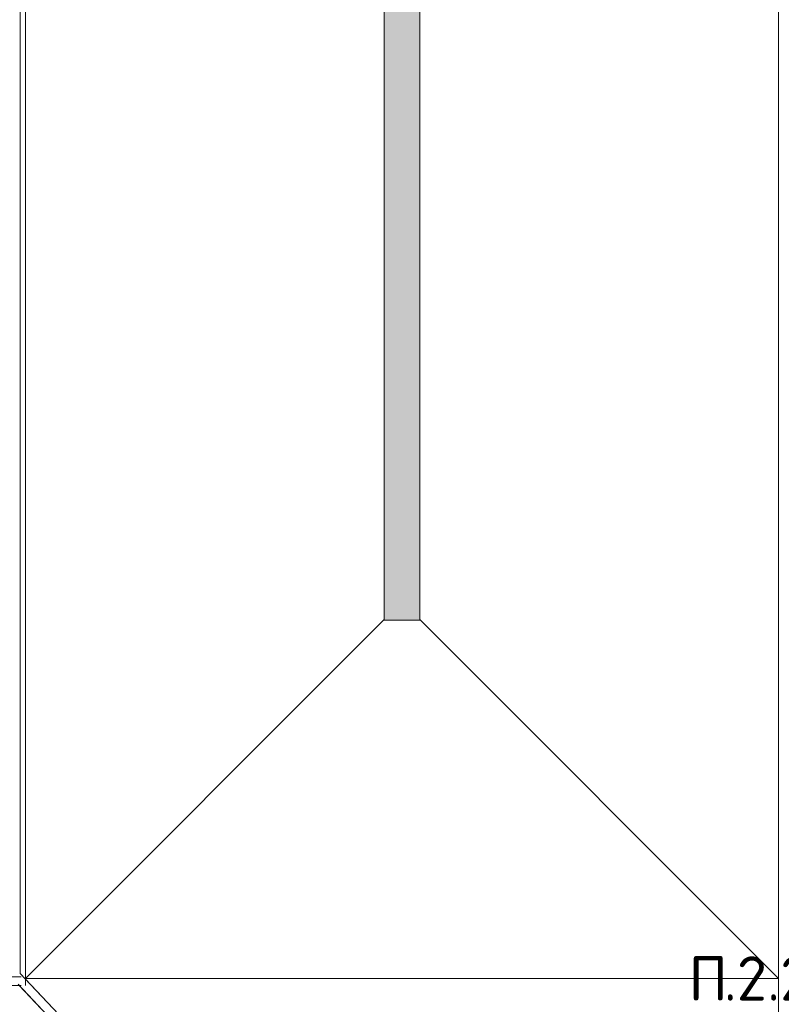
# Model space of a CAD drawing. Header units: millimetres. Extents: x -32229 to 169101, y -13689 to 125138.
# Tile 121 of 202: x 20403 to 24701, y 98594 to 104150. Entities that reach past the tile are written whole.
import ezdxf

# ---------------------------------------------------------------- set-up
doc = ezdxf.new("R2010")
doc.units = ezdxf.units.MM
for name, color, linetype, lineweight in [('A-FLOR-____-OTLN', 7, 'Continuous', 18), ('A-GENM-____-OTLN', 7, 'Continuous', 18), ('G-____-____-TEXT', 7, 'Continuous', 9), ('M-EQPM-____-OTLN', 7, 'Continuous', 18)]:
    doc.layers.add(name, color=color, linetype=linetype, lineweight=lineweight)
doc.styles.add('ISOCPEUR', font='isocpeur.ttf', dxfattribs={"height": 250})

# ---------------------------------------------------------------- blocks, each defined once
blk = doc.blocks.new('АР-Заполнение деф_ шва - Д_ш_-4492660--01 ЭМ')
at = {"layer": 'A-GENM-____-OTLN', "color": 253, "lineweight": 13, "true_color": 0xaaaaaa}
for p, q in [((0, 25), (40326.5, 25)), ((0, -25), (40326.5, -25))]:
    blk.add_line(p, q, dxfattribs=at)
blk = doc.blocks.new('АР-Заполнение деф_ шва - Д_ш_-5402230--01 ЭМ')
at = {"layer": 'A-GENM-____-OTLN', "color": 253, "lineweight": 13, "true_color": 0xaaaaaa}
blk.add_line((0, 25), (21235, 25), dxfattribs=at)
blk = doc.blocks.new('АР-Заполнение деф_ шва - Д_ш_-4327464--01 ЭМ')
at = {"layer": 'A-GENM-____-OTLN', "color": 253, "lineweight": 13, "true_color": 0xaaaaaa}
blk.add_line((0, -25), (5900, -25), dxfattribs=at)
blk = doc.blocks.new('АР-Заполнение деф_ шва - Д_ш_-4492661--01 ЭМ')
at = {"layer": 'A-GENM-____-OTLN', "color": 253, "lineweight": 13, "true_color": 0xaaaaaa}
for p, q in [((0, 25), (6199.7, 25)), ((0, -25), (6199.7, -25))]:
    blk.add_line(p, q, dxfattribs=at)
blk = doc.blocks.new('АР-Заполнение деф_ шва - Д_ш__Пристенный-4429135--01 ЭМ')
at = {"layer": 'A-GENM-____-OTLN', "color": 253, "lineweight": 13, "true_color": 0xaaaaaa}
blk.add_line((0, -25), (400, -25), dxfattribs=at)
blk = doc.blocks.new('АР_Лоток - 200х100h_ЛВ1-7511699--01 ЭМ')
at = {"layer": 'M-EQPM-____-OTLN', "lineweight": 13, "true_color": 0xf3f3f3}
blk.add_hatch(color=7, dxfattribs=at).paths.add_polyline_path([(0, 100), (0, -100), (7682.6, -100), (7682.6, 100), (2.6, 100)])
blk = doc.blocks.new('Наметкина 10_РД_АР_П_отсоединено_rvt-1--01 ЭМ')
at = {"layer": 'A-FLOR-____-OTLN', "color": 253, "lineweight": 13, "true_color": 0xaaaaaa}
for p, q in [((20405.3, 119910), (20405.3, 98768.3)), ((20435.3, 98740), (20435.3, 119910)), ((22460.3, 117837.4), (22460.3, 100765)), ((22660.3, 117837.4), (22660.3, 100765)), ((24685.3, 113000), (24685.3, 98740)), ((20435.3, 98740), (22460.3, 100765)), ((22460.3, 100765), (22460.3, 100762.4)), ((22460.3, 100762.4), (22660.3, 100762.4)), ((22660.3, 100765), (24685.3, 98740)), ((22660.3, 100762.4), (22660.3, 100765)), ((20405.3, 98768.3), (20435.3, 98736.5)), ((24685.3, 98740), (20435.3, 98740)), ((24685.3, 98740), (20435.3, 98740)), ((20435.3, 98740), (20435.3, 98736.5)), ((20435.3, 98736.5), (24685.3, 94236.5)), ((24685.3, 96663.4), (24685.3, 98740)), ((24651, 94200), (20400.9, 98700.1))]:
    blk.add_line(p, q, dxfattribs=at)
at = {"layer": 'A-GENM-____-OTLN', "color": 253, "lineweight": 13, "true_color": 0xaaaaaa}
for name, p, rotation in [('АР-Заполнение деф_ шва - Д_ш_-5402230--01 ЭМ', (20410.3, 119935), 270), ('АР-Заполнение деф_ шва - Д_ш__Пристенный-4429135--01 ЭМ', (24710.3, 104150), 270), ('АР-Заполнение деф_ шва - Д_ш_-4327464--01 ЭМ', (24710.3, 103750), 270), ('АР-Заполнение деф_ шва - Д_ш_-4492661--01 ЭМ', (24668.6, 94217.8), 133.363422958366)]:
    blk.add_blockref(name, p, dxfattribs=dict(at, rotation=rotation))
blk.add_blockref('АР-Заполнение деф_ шва - Д_ш_-4492660--01 ЭМ', (-19914.7, 98725), dxfattribs=at)
at = {"layer": 'M-EQPM-____-OTLN', "color": 253, "lineweight": 13, "true_color": 0xaaaaaa, "rotation": 90}
blk.add_blockref('АР_Лоток - 200х100h_ЛВ1-7511699--01 ЭМ', (22560.3, 100762.4), dxfattribs=at)

msp = doc.modelspace()

# ---------------------------------------------------------------- block references
at = {"lineweight": 5}
msp.add_blockref('Наметкина 10_РД_АР_П_отсоединено_rvt-1--01 ЭМ', (0, 0), dxfattribs=at)

# ---------------------------------------------------------------- texts
at = {"layer": 'G-____-____-TEXT', "char_height": 250, "attachment_point": 1, "style": 'ISOCPEUR'}
for s, insert, width in [('\\fISOCPEUR|b0|i0|c204|p34|;П', (24177.7, 98865), 240.506), ('.2.27-1', (24376.1, 98865), 1170.464)]:
    msp.add_mtext(s, dxfattribs=dict(at, insert=insert, width=width))

doc.saveas('drawing.dxf')
